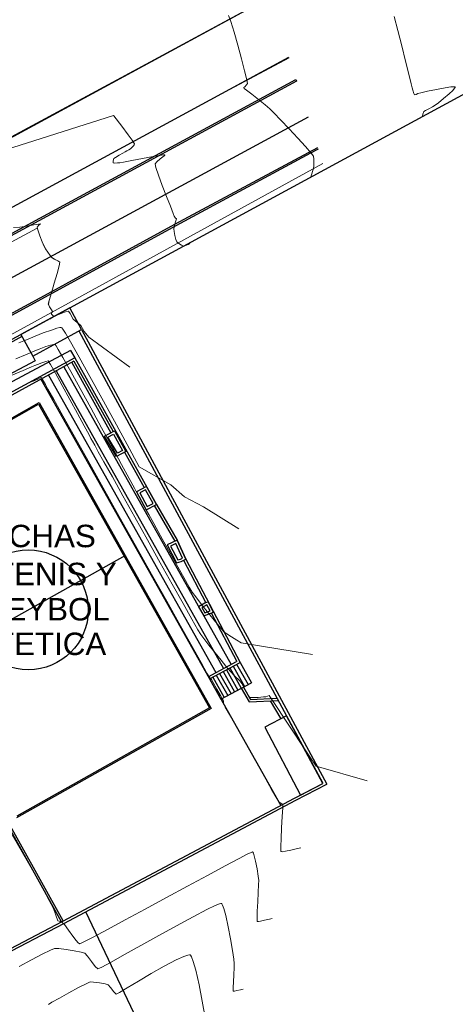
# Model space of a CAD drawing. Header units: metres. Extents: x 1111994 to 1112800, y 1268200 to 1269007.
# Tile 51 of 86: x 1112533 to 1112568, y 1268409 to 1268489. Entities that reach past the tile are written whole.
import ezdxf

# ---------------------------------------------------------------- set-up
doc = ezdxf.new("R2010")
doc.units = ezdxf.units.M
doc.header["$LTSCALE"] = 12.7
doc.header["$MEASUREMENT"] = 0
doc.linetypes.add('DASHED', pattern=[0.75, 0.5, -0.25])
doc.layers.add('Base', color=251, linetype='Continuous')
doc.styles.add('602000', font='arial.ttf', dxfattribs={"height": 1.5})

msp = doc.modelspace()

# ---------------------------------------------------------------- linework, layer by layer
at = {"layer": 'Base', "linetype": 'Continuous'}
for p, q in [((1112537.193, 1268465.587), (1112618.251, 1268509.567)), ((1112486.752, 1268438.112), (1112537.193, 1268465.587)), ((1112537.193, 1268465.587), (1112533.242, 1268463.434)), ((1112538.15, 1268463.831), (1112537.193, 1268465.587)), ((1112534.198, 1268461.678), (1112538.15, 1268463.831)), ((1112538.15, 1268463.831), (1112557.988, 1268427.02)), ((1112497.694, 1268443.867), (1112533.327, 1268463.277)), ((1112533.242, 1268463.434), (1112534.198, 1268461.678)), ((1112537.923, 1268463.707), (1112557.674, 1268427.082)), ((1112537.256, 1268462.135), (1112516.637, 1268451.146)), ((1112537.609, 1268461.525), (1112517.055, 1268450.378)), ((1112534.198, 1268461.678), (1112534.403, 1268461.295)), ((1112537.256, 1268462.135), (1112537.609, 1268461.525)), ((1112537.609, 1268461.525), (1112544.206, 1268449.671)), ((1112534.403, 1268461.295), (1112516.349, 1268451.673)), ((1112537.531, 1268461.253), (1112517.322, 1268450.302)), ((1112536.699, 1268460.805), (1112550.252, 1268436.708)), ((1112537.354, 1268461.16), (1112540.52, 1268455.471)), ((1112537.53, 1268461.255), (1112540.695, 1268455.568)), ((1112535.468, 1268460.138), (1112549.02, 1268436.042)), ((1112536.083, 1268460.471), (1112549.636, 1268436.375)), ((1112534.852, 1268459.804), (1112554.26, 1268425.288)), ((1112518.945, 1268449.047), (1112534.713, 1268457.915)), ((1112519.081, 1268449.009), (1112534.675, 1268457.779)), ((1112534.675, 1268457.779), (1112548.506, 1268433.187)), ((1112534.713, 1268457.915), (1112548.642, 1268433.149)), ((1112540.006, 1268455.197), (1112540.809, 1268455.63)), ((1112540.982, 1268453.543), (1112540.006, 1268455.197)), ((1112540.284, 1268455.12), (1112540.727, 1268455.359)), ((1112541.056, 1268453.811), (1112540.284, 1268455.12)), ((1112540.727, 1268455.359), (1112541.448, 1268454.022)), ((1112540.807, 1268455.633), (1112541.719, 1268453.94)), ((1112541.719, 1268453.94), (1112540.982, 1268453.543)), ((1112541.448, 1268454.022), (1112541.056, 1268453.811)), ((1112541.628, 1268453.892), (1112543.222, 1268451.027)), ((1112543.397, 1268451.125), (1112542.597, 1268450.68)), ((1112544.206, 1268449.671), (1112543.401, 1268451.127)), ((1112536.531, 1268415.871), (1112517.322, 1268450.302)), ((1112536.664, 1268415.941), (1112517.454, 1268450.373)), ((1112542.597, 1268450.68), (1112543.376, 1268449.231)), ((1112543.323, 1268450.855), (1112542.867, 1268450.601)), ((1112542.867, 1268450.601), (1112543.458, 1268449.501)), ((1112543.932, 1268449.752), (1112543.323, 1268450.855)), ((1112543.376, 1268449.231), (1112544.206, 1268449.671)), ((1112543.458, 1268449.501), (1112543.932, 1268449.752)), ((1112544.029, 1268449.577), (1112544.032, 1268449.573)), ((1112544.032, 1268449.573), (1112545.698, 1268446.683)), ((1112544.206, 1268449.671), (1112545.879, 1268446.77)), ((1112545.879, 1268446.77), (1112545.07, 1268446.381)), ((1112545.07, 1268446.381), (1112545.834, 1268444.936)), ((1112545.781, 1268446.501), (1112545.344, 1268446.291)), ((1112545.344, 1268446.291), (1112545.934, 1268445.174)), ((1112546.315, 1268445.32), (1112545.781, 1268446.501)), ((1112545.879, 1268446.77), (1112546.577, 1268445.226)), ((1112546.577, 1268445.226), (1112545.879, 1268446.77)), ((1112525.997, 1268436.713), (1112541.677, 1268445.532)), ((1112545.834, 1268444.936), (1112546.217, 1268445.05)), ((1112545.934, 1268445.174), (1112546.144, 1268445.237)), ((1112546.144, 1268445.237), (1112546.315, 1268445.32)), ((1112546.217, 1268445.05), (1112546.577, 1268445.226)), ((1112546.397, 1268445.138), (1112548.203, 1268441.701)), ((1112546.577, 1268445.226), (1112550.97, 1268436.869)), ((1112548.113, 1268441.659), (1112547.62, 1268441.382)), ((1112548.385, 1268441.786), (1112548.113, 1268441.659)), ((1112548.297, 1268441.524), (1112548.204, 1268441.481)), ((1112548.543, 1268441.056), (1112548.297, 1268441.524)), ((1112548.824, 1268440.951), (1112548.385, 1268441.786)), ((1112547.62, 1268441.382), (1112548.035, 1268440.643)), ((1112548.204, 1268441.481), (1112547.892, 1268441.306)), ((1112547.892, 1268441.306), (1112548.124, 1268440.892)), ((1112548.035, 1268440.643), (1112548.824, 1268440.951)), ((1112548.124, 1268440.892), (1112548.543, 1268441.056)), ((1112548.636, 1268440.877), (1112550.699, 1268436.95)), ((1112548.404, 1268435.709), (1112550.698, 1268436.952)), ((1112548.499, 1268435.533), (1112550.97, 1268436.869)), ((1112550.695, 1268436.72), (1112551.618, 1268435.079)), ((1112550.97, 1268436.869), (1112551.893, 1268435.227)), ((1112549.323, 1268435.978), (1112550.246, 1268434.336)), ((1112549.597, 1268436.127), (1112550.52, 1268434.485)), ((1112549.872, 1268436.275), (1112550.795, 1268434.633)), ((1112550.146, 1268436.423), (1112551.069, 1268434.782)), ((1112550.421, 1268436.572), (1112551.344, 1268434.93)), ((1112548.499, 1268435.533), (1112549.422, 1268433.891)), ((1112548.774, 1268435.681), (1112549.697, 1268434.04)), ((1112549.048, 1268435.83), (1112549.971, 1268434.188)), ((1112549.422, 1268433.891), (1112551.893, 1268435.227)), ((1112551.069, 1268434.782), (1112551.708, 1268433.667)), ((1112551.245, 1268434.877), (1112551.82, 1268433.873)), ((1112551.708, 1268433.667), (1112554.056, 1268433.791)), ((1112551.82, 1268433.873), (1112553.952, 1268433.985)), ((1112553.417, 1268433.757), (1112554.272, 1268432.314)), ((1112548.642, 1268433.149), (1112532.874, 1268424.281)), ((1112548.506, 1268433.187), (1112532.912, 1268424.417)), ((1112554.722, 1268432.557), (1112552.991, 1268431.623)), ((1112557.672, 1268427.081), (1112554.722, 1268432.557)), ((1112552.991, 1268431.623), (1112555.86, 1268426.134)), ((1112555.392, 1268425.889), (1112557.672, 1268427.081)), ((1112555.485, 1268425.712), (1112557.988, 1268427.02)), ((1112555.86, 1268426.134), (1112557.672, 1268427.081)), ((1112536.625, 1268415.921), (1112555.392, 1268425.889)), ((1112536.718, 1268415.744), (1112555.485, 1268425.712)), ((1112548.384, 1268395.826), (1112538.49, 1268416.685)), ((1112523.788, 1268409.201), (1112536.625, 1268415.921)), ((1112523.875, 1268409.021), (1112536.718, 1268415.744))]:
    msp.add_line(p, q, dxfattribs=at)
at = {"layer": 'Base', "linetype": 'Continuous', "lineweight": 0}
for p, q in [((1112550.032, 1268489.257), (1112550.221, 1268488.757)), ((1112550.221, 1268488.757), (1112550.485, 1268487.903)), ((1112563.451, 1268489.18), (1112563.743, 1268488.049)), ((1112550.485, 1268487.903), (1112550.785, 1268486.851)), ((1112563.743, 1268488.049), (1112564.06, 1268486.796)), ((1112550.785, 1268486.851), (1112551.082, 1268485.755)), ((1112564.06, 1268486.796), (1112564.367, 1268485.562)), ((1112551.082, 1268485.755), (1112551.34, 1268484.77)), ((1112564.367, 1268485.562), (1112564.632, 1268484.491)), ((1112551.34, 1268484.77), (1112551.519, 1268484.05)), ((1112551.582, 1268483.751), (1112551.493, 1268483.625)), ((1112551.519, 1268484.05), (1112551.582, 1268483.751)), ((1112564.632, 1268484.491), (1112564.82, 1268483.724)), ((1112551.35, 1268483.48), (1112551.275, 1268483.41)), ((1112551.275, 1268483.41), (1112551.318, 1268483.351)), ((1112551.318, 1268483.351), (1112551.493, 1268483.215)), ((1112551.493, 1268483.625), (1112551.35, 1268483.48)), ((1112551.493, 1268483.215), (1112551.924, 1268482.88)), ((1112564.82, 1268483.724), (1112564.9, 1268483.404)), ((1112564.9, 1268483.404), (1112564.957, 1268483.198)), ((1112564.957, 1268483.198), (1112565.03, 1268482.949)), ((1112565.03, 1268482.949), (1112565.087, 1268482.819)), ((1112565.367, 1268482.933), (1112565.605, 1268482.989)), ((1112565.605, 1268482.989), (1112566.155, 1268483.112)), ((1112566.155, 1268483.112), (1112566.863, 1268483.26)), ((1112566.863, 1268483.26), (1112567.572, 1268483.394)), ((1112567.572, 1268483.394), (1112568.036, 1268483.463)), ((1112568.2, 1268483.192), (1112567.9, 1268482.908)), ((1112568.036, 1268483.463), (1112568.272, 1268483.478)), ((1112568.34, 1268483.355), (1112568.2, 1268483.192)), ((1112568.272, 1268483.478), (1112568.357, 1268483.467)), ((1112568.376, 1268483.429), (1112568.34, 1268483.355)), ((1112568.357, 1268483.467), (1112568.374, 1268483.453)), ((1112568.374, 1268483.453), (1112568.376, 1268483.429)), ((1112551.924, 1268482.88), (1112552.475, 1268482.447)), ((1112552.475, 1268482.447), (1112553.009, 1268482.016)), ((1112565.087, 1268482.819), (1112565.22, 1268482.863)), ((1112565.22, 1268482.863), (1112565.367, 1268482.933)), ((1112567.021, 1268482.181), (1112566.773, 1268481.991)), ((1112567.442, 1268482.519), (1112567.021, 1268482.181)), ((1112567.9, 1268482.908), (1112567.442, 1268482.519)), ((1112553.009, 1268482.016), (1112553.389, 1268481.69)), ((1112553.389, 1268481.69), (1112553.716, 1268481.361)), ((1112553.716, 1268481.361), (1112554.265, 1268480.787)), ((1112565.837, 1268481.475), (1112565.767, 1268481.271)), ((1112565.978, 1268481.564), (1112565.837, 1268481.475)), ((1112566.253, 1268481.706), (1112565.978, 1268481.564)), ((1112566.553, 1268481.862), (1112566.253, 1268481.706)), ((1112566.773, 1268481.991), (1112566.553, 1268481.862)), ((1112527.437, 1268476.913), (1112540.733, 1268481.167)), ((1112540.733, 1268481.167), (1112540.766, 1268481.124)), ((1112540.766, 1268481.124), (1112541.395, 1268480.292)), ((1112554.265, 1268480.787), (1112554.937, 1268480.072)), ((1112565.767, 1268481.271), (1112565.727, 1268481.083)), ((1112541.395, 1268480.292), (1112541.93, 1268479.578)), ((1112554.937, 1268480.072), (1112555.636, 1268479.319)), ((1112541.93, 1268479.578), (1112542.244, 1268479.151)), ((1112542.244, 1268479.151), (1112542.389, 1268478.945)), ((1112555.636, 1268479.319), (1112556.264, 1268478.633)), ((1112541.669, 1268478.212), (1112541.49, 1268478.11)), ((1112541.808, 1268478.287), (1112541.669, 1268478.212)), ((1112541.98, 1268478.38), (1112541.808, 1268478.287)), ((1112542.111, 1268478.465), (1112541.98, 1268478.38)), ((1112542.234, 1268478.579), (1112542.111, 1268478.465)), ((1112542.348, 1268478.702), (1112542.234, 1268478.579)), ((1112542.413, 1268478.79), (1112542.348, 1268478.702)), ((1112542.389, 1268478.945), (1112542.435, 1268478.873)), ((1112542.437, 1268478.839), (1112542.413, 1268478.79)), ((1112542.435, 1268478.873), (1112542.44, 1268478.859)), ((1112542.44, 1268478.859), (1112542.437, 1268478.839)), ((1112556.264, 1268478.633), (1112556.724, 1268478.116)), ((1112540.754, 1268477.662), (1112540.703, 1268477.478)), ((1112540.703, 1268477.478), (1112540.706, 1268477.31)), ((1112540.9, 1268477.765), (1112540.754, 1268477.662)), ((1112541.19, 1268477.938), (1112540.9, 1268477.765)), ((1112541.49, 1268478.11), (1112541.19, 1268477.938)), ((1112541.24, 1268477.333), (1112541.548, 1268477.389)), ((1112541.548, 1268477.389), (1112542.226, 1268477.518)), ((1112542.226, 1268477.518), (1112543.086, 1268477.68)), ((1112543.086, 1268477.68), (1112543.94, 1268477.834)), ((1112543.94, 1268477.834), (1112544.491, 1268477.924)), ((1112544.238, 1268477.414), (1112544.091, 1268477.23)), ((1112544.514, 1268477.636), (1112544.238, 1268477.414)), ((1112544.491, 1268477.924), (1112544.765, 1268477.959)), ((1112544.73, 1268477.801), (1112544.514, 1268477.636)), ((1112544.841, 1268477.898), (1112544.73, 1268477.801)), ((1112544.765, 1268477.959), (1112544.858, 1268477.963)), ((1112544.873, 1268477.942), (1112544.841, 1268477.898)), ((1112544.858, 1268477.963), (1112544.873, 1268477.957)), ((1112544.873, 1268477.957), (1112544.873, 1268477.942)), ((1112556.724, 1268478.116), (1112556.918, 1268477.873)), ((1112556.918, 1268477.873), (1112556.957, 1268477.616)), ((1112556.957, 1268477.616), (1112556.955, 1268477.278)), ((1112540.706, 1268477.31), (1112540.833, 1268477.297)), ((1112540.833, 1268477.297), (1112541.057, 1268477.313)), ((1112541.057, 1268477.313), (1112541.24, 1268477.333)), ((1112544.091, 1268477.23), (1112544.163, 1268476.936)), ((1112544.163, 1268476.936), (1112544.379, 1268476.31)), ((1112556.864, 1268476.714), (1112556.756, 1268476.351)), ((1112556.934, 1268477.006), (1112556.864, 1268476.714)), ((1112556.955, 1268477.278), (1112556.934, 1268477.006)), ((1112544.379, 1268476.31), (1112544.683, 1268475.488)), ((1112556.756, 1268476.351), (1112556.684, 1268476.12)), ((1112544.683, 1268475.488), (1112545.02, 1268474.609)), ((1112545.02, 1268474.609), (1112545.331, 1268473.809)), ((1112545.331, 1268473.809), (1112545.56, 1268473.225)), ((1112545.56, 1268473.225), (1112545.652, 1268472.995)), ((1112545.652, 1268472.995), (1112545.699, 1268472.921)), ((1112545.786, 1268472.624), (1112545.679, 1268472.275)), ((1112545.699, 1268472.921), (1112545.745, 1268472.855)), ((1112545.745, 1268472.855), (1112545.795, 1268472.826)), ((1112545.842, 1268472.797), (1112545.786, 1268472.624)), ((1112545.795, 1268472.826), (1112545.842, 1268472.797)), ((1112529.345, 1268469.223), (1112534.566, 1268472.041)), ((1112532.643, 1268472.09), (1112533.157, 1268472.126)), ((1112533.157, 1268472.126), (1112533.519, 1268472.158)), ((1112533.519, 1268472.158), (1112533.845, 1268472.211)), ((1112533.845, 1268472.211), (1112534.278, 1268472.293)), ((1112534.278, 1268472.293), (1112534.658, 1268472.365)), ((1112534.698, 1268472.267), (1112534.546, 1268472.121)), ((1112534.546, 1268472.121), (1112534.611, 1268471.885)), ((1112534.566, 1268472.041), (1112534.609, 1268471.887)), ((1112534.609, 1268471.887), (1112534.776, 1268471.418)), ((1112534.611, 1268471.885), (1112534.779, 1268471.416)), ((1112534.658, 1268472.365), (1112534.828, 1268472.383)), ((1112534.828, 1268472.383), (1112534.698, 1268472.267)), ((1112545.679, 1268472.275), (1112545.619, 1268471.985)), ((1112545.619, 1268471.985), (1112545.643, 1268471.758)), ((1112534.776, 1268471.418), (1112534.968, 1268470.92)), ((1112534.779, 1268471.416), (1112534.97, 1268470.918)), ((1112545.643, 1268471.758), (1112545.708, 1268471.429)), ((1112545.708, 1268471.429), (1112545.787, 1268471.113)), ((1112545.787, 1268471.113), (1112545.857, 1268470.928)), ((1112534.968, 1268470.92), (1112535.106, 1268470.597)), ((1112534.97, 1268470.918), (1112535.108, 1268470.596)), ((1112535.106, 1268470.597), (1112535.235, 1268470.372)), ((1112535.108, 1268470.596), (1112535.237, 1268470.371)), ((1112535.235, 1268470.372), (1112535.417, 1268470.086)), ((1112535.237, 1268470.371), (1112535.419, 1268470.084)), ((1112545.857, 1268470.928), (1112546.009, 1268470.793)), ((1112546.009, 1268470.793), (1112546.232, 1268470.655)), ((1112546.232, 1268470.655), (1112546.405, 1268470.586)), ((1112546.405, 1268470.586), (1112546.571, 1268470.627)), ((1112546.571, 1268470.627), (1112546.779, 1268470.718)), ((1112546.779, 1268470.718), (1112546.911, 1268470.78)), ((1112535.417, 1268470.086), (1112535.6, 1268469.819)), ((1112535.419, 1268470.084), (1112535.602, 1268469.818)), ((1112535.6, 1268469.819), (1112535.732, 1268469.656)), ((1112535.602, 1268469.818), (1112535.734, 1268469.654)), ((1112535.732, 1268469.656), (1112535.943, 1268469.532)), ((1112535.734, 1268469.654), (1112535.945, 1268469.531)), ((1112535.943, 1268469.532), (1112536.22, 1268469.399)), ((1112535.945, 1268469.531), (1112536.222, 1268469.397)), ((1112536.22, 1268469.399), (1112536.385, 1268469.268)), ((1112536.222, 1268469.397), (1112536.387, 1268469.266)), ((1112536.332, 1268468.984), (1112536.163, 1268468.368)), ((1112536.334, 1268468.983), (1112536.165, 1268468.367)), ((1112536.385, 1268469.268), (1112536.332, 1268468.984)), ((1112536.387, 1268469.266), (1112536.334, 1268468.983)), ((1112536.163, 1268468.368), (1112535.933, 1268467.585)), ((1112536.165, 1268468.367), (1112535.935, 1268467.584)), ((1112535.933, 1268467.585), (1112535.701, 1268466.801)), ((1112535.935, 1268467.584), (1112535.703, 1268466.799)), ((1112535.701, 1268466.801), (1112535.523, 1268466.181)), ((1112535.703, 1268466.799), (1112535.525, 1268466.179)), ((1112535.523, 1268466.181), (1112535.456, 1268465.891)), ((1112535.456, 1268465.891), (1112535.549, 1268465.676)), ((1112535.525, 1268466.179), (1112535.458, 1268465.889)), ((1112535.458, 1268465.889), (1112535.551, 1268465.675)), ((1112535.549, 1268465.676), (1112535.704, 1268465.422)), ((1112535.551, 1268465.675), (1112535.706, 1268465.42)), ((1112535.704, 1268465.422), (1112535.785, 1268465.288)), ((1112535.706, 1268465.42), (1112535.787, 1268465.286)), ((1112535.741, 1268464.774), (1112535.569, 1268464.658)), ((1112535.732, 1268465.21), (1112535.68, 1268465.133)), ((1112535.68, 1268465.133), (1112535.741, 1268465.054)), ((1112535.734, 1268465.208), (1112535.682, 1268465.131)), ((1112535.682, 1268465.131), (1112535.742, 1268465.052)), ((1112535.785, 1268465.288), (1112535.732, 1268465.21)), ((1112535.787, 1268465.286), (1112535.734, 1268465.208)), ((1112535.741, 1268465.054), (1112535.806, 1268464.982)), ((1112535.888, 1268464.877), (1112535.741, 1268464.774)), ((1112535.742, 1268465.052), (1112535.808, 1268464.981)), ((1112535.806, 1268464.982), (1112535.85, 1268464.929)), ((1112535.808, 1268464.981), (1112535.852, 1268464.928)), ((1112535.85, 1268464.929), (1112535.888, 1268464.877)), ((1112535.852, 1268464.928), (1112535.89, 1268464.876)), ((1112535.89, 1268464.876), (1112536.089, 1268464.957)), ((1112536.089, 1268464.957), (1112536.273, 1268465.037)), ((1112536.273, 1268465.037), (1112536.292, 1268465.044)), ((1112536.292, 1268465.044), (1112536.37, 1268465.076)), ((1112536.37, 1268465.076), (1112536.558, 1268465.153)), ((1112536.558, 1268465.153), (1112536.85, 1268465.263)), ((1112536.85, 1268465.263), (1112537.085, 1268465.318)), ((1112537.085, 1268465.318), (1112537.213, 1268465.126)), ((1112537.213, 1268465.126), (1112537.472, 1268464.667)), ((1112537.472, 1268464.667), (1112538.078, 1268464.146)), ((1112535.701, 1268463.785), (1112536.143, 1268463.923)), ((1112536.143, 1268463.923), (1112536.391, 1268463.976)), ((1112536.391, 1268463.976), (1112536.503, 1268463.981)), ((1112536.503, 1268463.981), (1112536.54, 1268463.973)), ((1112536.54, 1268463.973), (1112536.562, 1268463.955)), ((1112536.562, 1268463.955), (1112536.641, 1268463.849)), ((1112536.641, 1268463.849), (1112536.845, 1268463.526)), ((1112538.078, 1268464.146), (1112538.353, 1268463.672)), ((1112533.486, 1268462.916), (1112533.83, 1268463.056)), ((1112533.83, 1268463.056), (1112534.388, 1268463.285)), ((1112534.388, 1268463.285), (1112535.048, 1268463.546)), ((1112535.048, 1268463.546), (1112535.701, 1268463.785)), ((1112536.845, 1268463.526), (1112537.256, 1268462.826)), ((1112538.353, 1268463.672), (1112538.748, 1268463.202)), ((1112538.748, 1268463.202), (1112542.061, 1268460.788)), ((1112533.084, 1268462.75), (1112533.486, 1268462.916)), ((1112534.227, 1268462.034), (1112534.713, 1268462.232)), ((1112534.713, 1268462.232), (1112535.256, 1268462.44)), ((1112535.256, 1268462.44), (1112535.645, 1268462.57)), ((1112535.645, 1268462.57), (1112535.866, 1268462.625)), ((1112535.866, 1268462.625), (1112535.965, 1268462.633)), ((1112535.965, 1268462.633), (1112535.996, 1268462.627)), ((1112535.996, 1268462.627), (1112536.013, 1268462.612)), ((1112536.013, 1268462.612), (1112536.082, 1268462.514)), ((1112536.082, 1268462.514), (1112536.265, 1268462.216)), ((1112536.265, 1268462.216), (1112536.639, 1268461.57)), ((1112537.256, 1268462.826), (1112537.958, 1268461.586)), ((1112532.825, 1268461.445), (1112533.603, 1268461.775)), ((1112533.603, 1268461.775), (1112533.927, 1268461.911)), ((1112533.927, 1268461.911), (1112534.227, 1268462.034)), ((1112536.639, 1268461.57), (1112537.274, 1268460.438)), ((1112537.958, 1268461.586), (1112538.818, 1268460.034)), ((1112533.423, 1268460.512), (1112534.095, 1268460.793)), ((1112534.095, 1268460.793), (1112534.368, 1268460.907)), ((1112534.368, 1268460.907), (1112534.582, 1268460.995)), ((1112534.582, 1268460.995), (1112534.923, 1268461.131)), ((1112534.923, 1268461.131), (1112535.257, 1268461.249)), ((1112535.257, 1268461.249), (1112535.452, 1268461.282)), ((1112535.452, 1268461.282), (1112535.629, 1268461.005)), ((1112535.629, 1268461.005), (1112536.03, 1268460.298)), ((1112532.446, 1268460.101), (1112533.423, 1268460.512)), ((1112534.609, 1268459.819), (1112534.809, 1268459.903)), ((1112534.809, 1268459.903), (1112534.859, 1268459.921)), ((1112534.859, 1268459.921), (1112534.908, 1268459.937)), ((1112534.908, 1268459.937), (1112534.99, 1268459.789)), ((1112536.03, 1268460.298), (1112536.579, 1268459.306)), ((1112537.274, 1268460.438), (1112538.045, 1268459.042)), ((1112538.818, 1268460.034), (1112539.786, 1268458.271)), ((1112532.864, 1268458.95), (1112533.649, 1268459.375)), ((1112533.649, 1268459.375), (1112533.947, 1268459.535)), ((1112533.947, 1268459.535), (1112534.219, 1268459.654)), ((1112534.219, 1268459.654), (1112534.609, 1268459.819)), ((1112534.99, 1268459.789), (1112535.141, 1268459.515)), ((1112535.141, 1268459.515), (1112535.222, 1268459.366)), ((1112535.222, 1268459.366), (1112535.26, 1268459.296)), ((1112535.26, 1268459.296), (1112535.429, 1268458.995)), ((1112536.579, 1268459.306), (1112537.2, 1268458.168)), ((1112538.045, 1268459.042), (1112538.896, 1268457.487)), ((1112535.429, 1268458.995), (1112535.902, 1268458.149)), ((1112539.786, 1268458.271), (1112540.807, 1268456.395)), ((1112535.902, 1268458.149), (1112536.633, 1268456.843)), ((1112537.2, 1268458.168), (1112537.819, 1268457.027)), ((1112538.896, 1268457.487), (1112539.772, 1268455.877)), ((1112536.633, 1268456.843), (1112537.576, 1268455.158)), ((1112537.819, 1268457.027), (1112538.361, 1268456.026)), ((1112538.361, 1268456.026), (1112538.749, 1268455.305)), ((1112539.772, 1268455.877), (1112540.618, 1268454.316)), ((1112540.807, 1268456.395), (1112541.831, 1268454.506)), ((1112537.576, 1268455.158), (1112538.683, 1268453.181)), ((1112538.749, 1268455.305), (1112538.909, 1268455.008)), ((1112538.909, 1268455.008), (1112539.031, 1268454.785)), ((1112539.031, 1268454.785), (1112539.209, 1268454.458)), ((1112539.209, 1268454.458), (1112539.331, 1268454.235)), ((1112540.618, 1268454.316), (1112541.379, 1268452.908)), ((1112541.831, 1268454.506), (1112542.805, 1268452.703)), ((1112539.331, 1268454.235), (1112539.504, 1268453.924)), ((1112539.504, 1268453.924), (1112539.959, 1268453.108)), ((1112538.683, 1268453.181), (1112539.907, 1268450.994)), ((1112539.959, 1268453.108), (1112540.639, 1268451.886)), ((1112541.379, 1268452.908), (1112541.999, 1268451.758)), ((1112542.805, 1268452.703), (1112545.363, 1268451.237)), ((1112540.639, 1268451.886), (1112541.49, 1268450.36)), ((1112541.999, 1268451.758), (1112542.424, 1268450.971)), ((1112545.363, 1268451.237), (1112546.485, 1268450.288)), ((1112539.907, 1268450.994), (1112541.202, 1268448.68)), ((1112541.49, 1268450.36), (1112542.455, 1268448.628)), ((1112542.424, 1268450.971), (1112542.597, 1268450.649)), ((1112542.597, 1268450.649), (1112542.753, 1268450.364)), ((1112542.753, 1268450.364), (1112542.999, 1268449.911)), ((1112546.485, 1268450.288), (1112548.022, 1268449.461)), ((1112542.999, 1268449.911), (1112543.245, 1268449.459)), ((1112548.022, 1268449.461), (1112550.881, 1268447.696)), ((1112541.202, 1268448.68), (1112542.52, 1268446.325)), ((1112543.245, 1268449.459), (1112543.402, 1268449.174)), ((1112543.402, 1268449.174), (1112543.58, 1268448.852)), ((1112543.58, 1268448.852), (1112543.984, 1268448.12)), ((1112542.455, 1268448.628), (1112543.481, 1268446.791)), ((1112543.984, 1268448.12), (1112544.542, 1268447.112)), ((1112544.542, 1268447.112), (1112545.181, 1268445.96)), ((1112542.52, 1268446.325), (1112543.815, 1268444.012)), ((1112543.481, 1268446.791), (1112544.511, 1268444.947)), ((1112545.181, 1268445.96), (1112545.83, 1268444.795)), ((1112544.511, 1268444.947), (1112545.489, 1268443.197)), ((1112545.83, 1268444.795), (1112546.415, 1268443.752)), ((1112543.815, 1268444.012), (1112545.039, 1268441.824)), ((1112545.489, 1268443.197), (1112546.362, 1268441.64)), ((1112546.415, 1268443.752), (1112546.865, 1268442.96)), ((1112546.865, 1268442.96), (1112547.107, 1268442.554)), ((1112547.107, 1268442.554), (1112547.389, 1268442.172)), ((1112545.039, 1268441.824), (1112546.146, 1268439.846)), ((1112546.362, 1268441.64), (1112547.072, 1268440.377)), ((1112547.389, 1268442.172), (1112547.864, 1268441.561)), ((1112547.864, 1268441.561), (1112548.43, 1268440.847)), ((1112548.43, 1268440.847), (1112548.986, 1268440.157)), ((1112547.072, 1268440.377), (1112547.565, 1268439.507)), ((1112548.986, 1268440.157), (1112549.432, 1268439.617)), ((1112546.146, 1268439.846), (1112547.09, 1268438.161)), ((1112547.565, 1268439.507), (1112547.786, 1268439.129)), ((1112547.786, 1268439.129), (1112548.033, 1268438.798)), ((1112549.432, 1268439.617), (1112549.664, 1268439.353)), ((1112549.664, 1268439.353), (1112549.89, 1268439.191)), ((1112549.89, 1268439.191), (1112550.273, 1268438.945)), ((1112548.033, 1268438.798), (1112548.45, 1268438.268)), ((1112550.273, 1268438.945), (1112550.703, 1268438.679)), ((1112550.703, 1268438.679), (1112551.067, 1268438.456)), ((1112551.067, 1268438.456), (1112556.838, 1268437.515)), ((1112547.09, 1268438.161), (1112547.822, 1268436.853)), ((1112548.45, 1268438.268), (1112548.946, 1268437.648)), ((1112548.946, 1268437.648), (1112549.432, 1268437.049)), ((1112547.822, 1268436.853), (1112548.296, 1268436.006)), ((1112549.432, 1268437.049), (1112549.816, 1268436.579)), ((1112548.296, 1268436.006), (1112548.465, 1268435.704)), ((1112549.816, 1268436.579), (1112550.007, 1268436.348)), ((1112550.007, 1268436.348), (1112550.221, 1268436.121)), ((1112550.221, 1268436.121), (1112550.563, 1268435.766)), ((1112548.465, 1268435.704), (1112548.519, 1268435.636)), ((1112548.519, 1268435.636), (1112548.571, 1268435.572)), ((1112548.571, 1268435.572), (1112548.611, 1268435.53)), ((1112548.611, 1268435.53), (1112548.65, 1268435.489)), ((1112548.65, 1268435.489), (1112548.787, 1268435.246)), ((1112548.787, 1268435.246), (1112549.086, 1268434.715)), ((1112550.563, 1268435.766), (1112550.888, 1268435.429)), ((1112550.888, 1268435.429), (1112551.046, 1268435.262)), ((1112551.046, 1268435.262), (1112551.112, 1268435.155)), ((1112551.112, 1268435.155), (1112551.204, 1268434.997)), ((1112549.086, 1268434.715), (1112549.384, 1268434.185)), ((1112551.204, 1268434.997), (1112551.266, 1268434.888)), ((1112551.266, 1268434.888), (1112551.383, 1268434.658)), ((1112551.383, 1268434.658), (1112551.589, 1268434.272)), ((1112549.384, 1268434.185), (1112549.52, 1268433.943)), ((1112549.52, 1268433.943), (1112549.557, 1268433.877)), ((1112549.557, 1268433.877), (1112549.598, 1268433.817)), ((1112549.598, 1268433.817), (1112549.639, 1268433.753)), ((1112549.631, 1268433.648), (1112549.625, 1268433.536)), ((1112549.625, 1268433.536), (1112549.779, 1268433.26)), ((1112549.639, 1268433.753), (1112549.631, 1268433.648)), ((1112551.589, 1268434.272), (1112551.753, 1268434.039)), ((1112551.753, 1268434.039), (1112551.995, 1268434.023)), ((1112551.995, 1268434.023), (1112552.437, 1268434.042)), ((1112552.437, 1268434.042), (1112552.865, 1268434.072)), ((1112552.865, 1268434.072), (1112553.068, 1268434.09)), ((1112553.068, 1268434.09), (1112553.195, 1268434.147)), ((1112553.195, 1268434.147), (1112553.316, 1268434.195)), ((1112553.316, 1268434.195), (1112553.486, 1268433.948)), ((1112553.486, 1268433.948), (1112553.921, 1268433.297)), ((1112549.779, 1268433.26), (1112550.189, 1268432.528)), ((1112553.921, 1268433.297), (1112554.538, 1268432.37)), ((1112550.189, 1268432.528), (1112550.781, 1268431.472)), ((1112554.538, 1268432.37), (1112555.251, 1268431.297)), ((1112550.781, 1268431.472), (1112551.484, 1268430.22)), ((1112555.251, 1268431.297), (1112555.976, 1268430.205)), ((1112551.484, 1268430.22), (1112552.225, 1268428.902)), ((1112555.976, 1268430.205), (1112556.627, 1268429.222)), ((1112552.225, 1268428.902), (1112552.93, 1268427.649)), ((1112556.627, 1268429.222), (1112557.121, 1268428.478)), ((1112557.121, 1268428.478), (1112561.259, 1268427.271)), ((1112552.93, 1268427.649), (1112553.527, 1268426.59)), ((1112553.527, 1268426.59), (1112553.944, 1268425.855)), ((1112553.944, 1268425.855), (1112554.106, 1268425.573)), ((1112554.106, 1268425.573), (1112554.277, 1268425.477)), ((1112554.277, 1268425.477), (1112554.437, 1268425.378)), ((1112554.426, 1268425.088), (1112554.386, 1268424.391)), ((1112554.437, 1268425.378), (1112554.426, 1268425.088)), ((1112554.386, 1268424.391), (1112554.334, 1268423.487)), ((1112554.334, 1268423.487), (1112554.29, 1268422.58)), ((1112532.541, 1268422.915), (1112534.265, 1268419.916)), ((1112554.29, 1268422.58), (1112554.271, 1268421.986)), ((1112554.271, 1268421.986), (1112554.273, 1268421.686)), ((1112554.273, 1268421.686), (1112554.284, 1268421.579)), ((1112554.284, 1268421.579), (1112554.293, 1268421.559)), ((1112554.293, 1268421.559), (1112554.318, 1268421.549)), ((1112554.418, 1268421.548), (1112554.664, 1268421.583)), ((1112554.664, 1268421.583), (1112555.092, 1268421.673)), ((1112555.092, 1268421.673), (1112555.613, 1268421.799)), ((1112555.613, 1268421.799), (1112555.893, 1268421.869)), ((1112549.76, 1268420.396), (1112550.906, 1268421.004)), ((1112550.906, 1268421.004), (1112551.559, 1268421.34)), ((1112551.559, 1268421.34), (1112551.863, 1268421.486)), ((1112551.863, 1268421.486), (1112551.967, 1268421.527)), ((1112551.967, 1268421.527), (1112551.986, 1268421.53)), ((1112551.986, 1268421.53), (1112552.007, 1268421.512)), ((1112552.007, 1268421.512), (1112552.053, 1268421.428)), ((1112552.053, 1268421.428), (1112552.126, 1268421.203)), ((1112552.126, 1268421.203), (1112552.228, 1268420.774)), ((1112552.228, 1268420.774), (1112552.346, 1268420.149)), ((1112554.318, 1268421.549), (1112554.418, 1268421.548)), ((1112548.333, 1268419.628), (1112549.76, 1268420.396)), ((1112552.346, 1268420.149), (1112552.438, 1268419.578)), ((1112534.265, 1268419.916), (1112535.169, 1268418.302)), ((1112546.719, 1268418.754), (1112548.333, 1268419.628)), ((1112552.438, 1268419.578), (1112552.484, 1268419.227)), ((1112552.484, 1268419.227), (1112552.479, 1268418.878)), ((1112545.011, 1268417.827), (1112546.719, 1268418.754)), ((1112552.479, 1268418.878), (1112552.447, 1268418.244)), ((1112535.169, 1268418.302), (1112535.388, 1268417.847)), ((1112535.388, 1268417.847), (1112535.695, 1268417.301)), ((1112543.302, 1268416.898), (1112545.011, 1268417.827)), ((1112552.447, 1268418.244), (1112552.403, 1268417.478)), ((1112535.695, 1268417.301), (1112535.889, 1268416.96)), ((1112535.889, 1268416.96), (1112536.217, 1268415.943)), ((1112541.684, 1268416.022), (1112543.302, 1268416.898)), ((1112547.172, 1268416.279), (1112548.296, 1268416.867)), ((1112548.296, 1268416.867), (1112548.967, 1268417.192)), ((1112548.967, 1268417.192), (1112549.299, 1268417.328)), ((1112549.299, 1268417.328), (1112549.426, 1268417.36)), ((1112549.426, 1268417.36), (1112549.459, 1268417.357)), ((1112549.459, 1268417.357), (1112549.49, 1268417.332)), ((1112549.49, 1268417.332), (1112549.558, 1268417.226)), ((1112549.558, 1268417.226), (1112549.667, 1268416.939)), ((1112549.667, 1268416.939), (1112549.821, 1268416.371)), ((1112552.403, 1268417.478), (1112552.363, 1268416.731)), ((1112540.251, 1268415.251), (1112541.684, 1268416.022)), ((1112545.833, 1268415.552), (1112547.172, 1268416.279)), ((1112549.821, 1268416.371), (1112550.016, 1268415.466)), ((1112552.363, 1268416.731), (1112552.345, 1268416.252)), ((1112552.345, 1268416.252), (1112552.345, 1268416.012)), ((1112552.345, 1268416.012), (1112552.352, 1268415.927)), ((1112552.639, 1268415.929), (1112552.961, 1268415.997)), ((1112552.961, 1268415.997), (1112553.354, 1268416.092)), ((1112553.354, 1268416.092), (1112553.565, 1268416.145)), ((1112536.217, 1268415.943), (1112536.532, 1268415.872)), ((1112536.532, 1268415.872), (1112536.757, 1268415.638)), ((1112536.757, 1268415.638), (1112537.086, 1268415.2)), ((1112537.086, 1268415.2), (1112537.448, 1268414.702)), ((1112539.096, 1268414.638), (1112540.251, 1268415.251)), ((1112544.389, 1268414.754), (1112545.833, 1268415.552)), ((1112550.016, 1268415.466), (1112550.199, 1268414.479)), ((1112552.352, 1268415.927), (1112552.359, 1268415.911)), ((1112552.359, 1268415.911), (1112552.378, 1268415.904)), ((1112552.378, 1268415.904), (1112552.453, 1268415.903)), ((1112552.453, 1268415.903), (1112552.639, 1268415.929)), ((1112537.448, 1268414.702), (1112537.715, 1268414.357)), ((1112538.434, 1268414.297), (1112539.096, 1268414.638)), ((1112542.951, 1268413.953), (1112544.389, 1268414.754)), ((1112550.199, 1268414.479), (1112550.353, 1268413.558)), ((1112535.627, 1268413.57), (1112535.948, 1268413.707)), ((1112535.948, 1268413.707), (1112536.306, 1268413.699)), ((1112536.306, 1268413.699), (1112536.896, 1268413.629)), ((1112536.896, 1268413.629), (1112537.554, 1268413.526)), ((1112537.715, 1268414.357), (1112537.877, 1268414.176)), ((1112537.877, 1268414.176), (1112537.959, 1268414.111)), ((1112537.959, 1268414.111), (1112537.991, 1268414.098)), ((1112537.991, 1268414.098), (1112538.013, 1268414.102)), ((1112538.013, 1268414.102), (1112538.122, 1268414.147)), ((1112538.122, 1268414.147), (1112538.434, 1268414.297)), ((1112541.629, 1268413.214), (1112542.951, 1268413.953)), ((1112534.094, 1268412.78), (1112534.971, 1268413.241)), ((1112534.971, 1268413.241), (1112535.627, 1268413.57)), ((1112537.554, 1268413.526), (1112538.114, 1268413.418)), ((1112538.114, 1268413.418), (1112538.409, 1268413.335)), ((1112538.409, 1268413.335), (1112538.626, 1268413.096)), ((1112538.626, 1268413.096), (1112538.941, 1268412.667)), ((1112540.534, 1268412.606), (1112541.629, 1268413.214)), ((1112545.8, 1268412.781), (1112546.412, 1268413.065)), ((1112546.412, 1268413.065), (1112546.741, 1268413.177)), ((1112546.741, 1268413.177), (1112546.885, 1268413.195)), ((1112546.885, 1268413.195), (1112546.931, 1268413.184)), ((1112546.931, 1268413.184), (1112546.969, 1268413.155)), ((1112546.969, 1268413.155), (1112547.052, 1268413.024)), ((1112547.052, 1268413.024), (1112547.188, 1268412.668)), ((1112550.353, 1268413.558), (1112550.462, 1268412.849)), ((1112550.462, 1268412.849), (1112550.509, 1268412.495)), ((1112533.108, 1268412.251), (1112534.094, 1268412.78)), ((1112538.941, 1268412.667), (1112539.254, 1268412.251)), ((1112539.254, 1268412.251), (1112539.465, 1268412.051)), ((1112539.465, 1268412.051), (1112539.776, 1268412.196)), ((1112539.776, 1268412.196), (1112540.534, 1268412.606)), ((1112543.788, 1268411.672), (1112544.844, 1268412.273)), ((1112544.844, 1268412.273), (1112545.8, 1268412.781)), ((1112547.188, 1268412.668), (1112547.388, 1268411.949)), ((1112550.505, 1268412.155), (1112550.476, 1268411.596)), ((1112550.509, 1268412.495), (1112550.505, 1268412.155)), ((1112542.749, 1268411.061), (1112543.788, 1268411.672)), ((1112547.388, 1268411.949), (1112547.652, 1268410.775)), ((1112550.476, 1268411.596), (1112550.44, 1268410.984)), ((1112537.128, 1268410.123), (1112537.905, 1268410.539)), ((1112537.905, 1268410.539), (1112538.526, 1268410.859)), ((1112538.526, 1268410.859), (1112538.831, 1268410.996)), ((1112538.831, 1268410.996), (1112539.125, 1268410.984)), ((1112539.125, 1268410.984), (1112539.598, 1268410.92)), ((1112539.598, 1268410.92), (1112540.057, 1268410.838)), ((1112540.057, 1268410.838), (1112540.306, 1268410.773)), ((1112540.306, 1268410.773), (1112540.496, 1268410.551)), ((1112540.496, 1268410.551), (1112540.755, 1268410.198)), ((1112541.206, 1268410.143), (1112541.849, 1268410.524)), ((1112541.849, 1268410.524), (1112542.749, 1268411.061)), ((1112547.652, 1268410.775), (1112547.913, 1268409.445)), ((1112550.419, 1268410.567), (1112550.415, 1268410.353)), ((1112550.44, 1268410.984), (1112550.419, 1268410.567)), ((1112551.014, 1268410.365), (1112551.237, 1268410.42)), ((1112535.75, 1268409.355), (1112536.356, 1268409.699)), ((1112536.356, 1268409.699), (1112537.128, 1268410.123)), ((1112540.755, 1268410.198), (1112540.94, 1268410.003)), ((1112540.94, 1268410.003), (1112541.206, 1268410.143)), ((1112550.415, 1268410.353), (1112550.42, 1268410.277)), ((1112550.42, 1268410.277), (1112550.425, 1268410.263)), ((1112550.425, 1268410.263), (1112550.444, 1268410.257)), ((1112550.444, 1268410.257), (1112550.524, 1268410.261)), ((1112550.524, 1268410.261), (1112550.718, 1268410.296)), ((1112550.718, 1268410.296), (1112551.014, 1268410.365)), ((1112535.471, 1268409.178), (1112535.75, 1268409.355)), ((1112547.913, 1268409.445), (1112548.152, 1268408.118))]:
    msp.add_line(p, q, dxfattribs=at)
at = {"layer": 'Base', "linetype": 'DASHED', "lineweight": 0, "flags": 128}
msp.add_lwpolyline([(1112554.936, 1268485.826), (1112545.158, 1268480.583), (1112533.084, 1268474.037), (1112521.01, 1268467.491), (1112501.852, 1268457.065), (1112475.717, 1268442.888), (1112483.238, 1268420.719), (1112413.831, 1268496.222), (1112460.499, 1268511.475), (1112455.233, 1268527.934), (1112492.324, 1268539.801), (1112497.586, 1268523.383), (1112516.953, 1268529.616), (1112520.019, 1268519.812), (1112541.138, 1268523.247), (1112542.567, 1268524.498)], dxfattribs=at)
at = {"layer": 'Base', "linetype": 'Continuous', "flags": 128}
msp.add_lwpolyline([(1112529.447, 1268477.767), (1112553.365, 1268490.739), (1112539.188, 1268535.061), (1112513.726, 1268526.917)], close=True, dxfattribs=at)
for points in [[(1112481.943, 1268452.003), (1112518.456, 1268471.866), (1112542.725, 1268484.965), (1112553.365, 1268490.739)], [(1112481.434, 1268461.937), (1112485.784, 1268448.337), (1112511.562, 1268462.375), (1112554.922, 1268485.87)], [(1112556.472, 1268481.024), (1112513.944, 1268457.978)]]:
    msp.add_lwpolyline(points, dxfattribs=at)
msp.add_lwpolyline([(1112512.443, 1268460.748), (1112555.496, 1268484.077), (1112555.542, 1268483.932), (1112512.515, 1268460.616), (1112486.123, 1268446.244, -0.469937), (1112483.259, 1268447.392), (1112477.407, 1268465.688), (1112477.55, 1268465.734), (1112483.402, 1268447.438, 0.469866), (1112486.051, 1268446.376)], format="xyb", close=True, dxfattribs=at)
for points in [[(1112488.233, 1268399.667), (1112490.873, 1268403.552, 0.122025), (1112491.873, 1268406.259), (1112492.232, 1268409.475, 0.052942), (1112492.239, 1268410.742), (1112491.776, 1268415.337, 0.051257), (1112491.529, 1268416.539), (1112490.582, 1268419.552), (1112489.337, 1268423.453), (1112487.489, 1268428.854), (1112487.413, 1268429.091), (1112485.821, 1268434.471, -0.354408), (1112488.72, 1268441.454), (1112518.006, 1268457.281), (1112528.524, 1268462.994), (1112535.737, 1268466.909), (1112545.704, 1268472.347), (1112557.257, 1268478.569)], [(1112557.301, 1268478.433), (1112556.687, 1268478.103), (1112545.775, 1268472.215), (1112535.808, 1268466.777), (1112528.592, 1268462.861), (1112518.095, 1268457.157), (1112488.791, 1268441.322, 0.161772), (1112486.264, 1268438.635, 0.18249), (1112485.964, 1268434.513), (1112487.558, 1268429.135), (1112487.633, 1268428.901), (1112489.479, 1268423.499), (1112490.723, 1268419.596), (1112491.672, 1268416.584, -0.051397), (1112491.925, 1268415.352), (1112492.389, 1268410.757, -0.053124), (1112492.381, 1268409.458, 0.000362), (1112492.023, 1268406.242, -0.122475), (1112490.997, 1268403.468, 0.000454), (1112488.464, 1268399.741)]]:
    msp.add_lwpolyline(points, format="xyb", dxfattribs=at)
at = {"layer": 'Base', "linetype": 'Continuous', "lineweight": 0, "flags": 128}
msp.add_lwpolyline([(1112468.243, 1268393.273), (1112484.338, 1268407.393), (1112479.852, 1268436.874), (1112491.077, 1268440.862), (1112532.959, 1268463.68), (1112557.676, 1268477.261)], dxfattribs=at)
at = {"layer": 'Base', "linetype": 'Continuous'}
msp.add_circle((1112533.837, 1268441.122), 4.855, dxfattribs=at)

# ---------------------------------------------------------------- texts
at = {"layer": 'Base', "char_height": 1.8151, "attachment_point": 7, "style": '602000'}
for s, insert in [('{CANCHAS}', (1112526.905, 1268446.174)), ('DE TENIS Y', (1112526.905, 1268443.098)), ('VOLEYBOL', (1112526.905, 1268440.243)), ('SINTETICA', (1112526.905, 1268437.442))]:
    msp.add_mtext(s, dxfattribs=dict(at, insert=insert))

doc.saveas('drawing.dxf')
